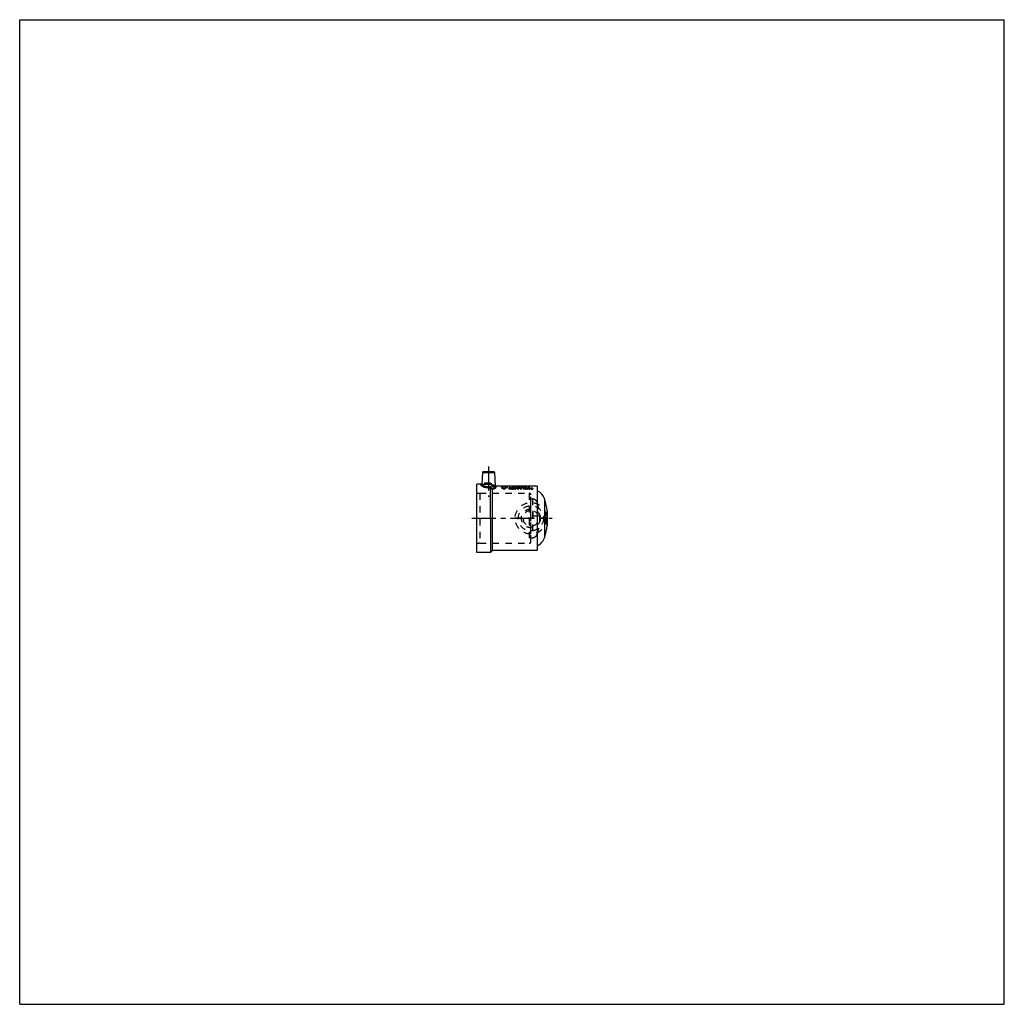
# Model space of a CAD drawing. Header units: millimetres. Extents: x 0 to 1000, y 0 to 1000.
import ezdxf

# ---------------------------------------------------------------- set-up
doc = ezdxf.new("R2010")
doc.units = ezdxf.units.MM
doc.header["$LTSCALE"] = 65.185185
doc.linetypes.add('CENTER', pattern=[0.6, 0.375, -0.075, 0.075, -0.075])
doc.linetypes.add('HIDDEN', pattern=[0.2, 0.1, -0.1])
doc.layers.get('0').update_dxf_attribs({"linetype": 'CONTINUOUS'})
for name, color, linetype in [('ACHSEN_S', 7, 'CONTINUOUS'), ('FASEN', 7, 'CONTINUOUS'), ('KOERPER', 7, 'CONTINUOUS'), ('KONST.EL_MIT_GEO', 7, 'CONTINUOUS'), ('KURVEN', 7, 'CONTINUOUS')]:
    doc.layers.add(name, color=color, linetype=linetype)

msp = doc.modelspace()

# ---------------------------------------------------------------- linework, layer by layer
at = {"color": 7, "linetype": 'Continuous'}
for p, q in [((0, 0), (0, 1000)), ((0, 1000), (1000, 1000)), ((1000, 0), (1000, 1000)), ((0, 0), (1000, 0))]:
    msp.add_line(p, q, dxfattribs=at)
at = {"layer": 'ACHSEN_S', "color": 40, "linetype": 'CENTER'}
msp.add_line((459.2, 493.6), (540.8, 493.6), dxfattribs=at)
at = {"layer": 'FASEN', "color": 7, "linetype": 'Continuous'}
for p, q in [((464.3, 528.3), (464.2, 528.2)), ((464.2, 458.9), (464.2, 528.2)), ((464.3, 458.8), (464.3, 528.3)), ((525.6, 526.3), (525.6, 460.8)), ((525.7, 526.2), (525.6, 526.3)), ((525.7, 526.2), (525.7, 460.9)), ((525.7, 460.9), (525.6, 460.8)), ((464.3, 458.8), (464.2, 458.9))]:
    msp.add_line(p, q, dxfattribs=at)
at = {"layer": 'KOERPER', "color": 40, "linetype": 'CENTER'}
msp.add_line((476.2, 546.2), (476.2, 515.5), dxfattribs=at)
at = {"layer": 'KOERPER', "color": 7, "linetype": 'Continuous'}
for p, q in [((469.5, 528.3), (464.3, 528.3)), ((525.6, 526.3), (483, 526.3)), ((533.2, 474.3), (533.2, 512.8)), ((478.2, 493.6), (478.2, 458.8)), ((480.2, 460.8), (480.2, 493.6)), ((480.2, 460.8), (478.2, 458.8)), ((525.6, 460.8), (480.2, 460.8)), ((478.2, 458.8), (464.3, 458.8))]:
    msp.add_line(p, q, dxfattribs=at)
at = {"layer": 'KOERPER', "color": 8, "linetype": 'HIDDEN'}
for p, q in [((478.2, 528.3), (469.5, 528.3)), ((480.2, 526.3), (478.2, 528.3)), ((483, 526.3), (480.2, 526.3)), ((525.7, 521.6), (525.7, 465.6))]:
    msp.add_line(p, q, dxfattribs=at)
at = {"layer": 'KOERPER', "color": 7, "linetype": 'Continuous'}
for centre, radius, start, end in [((519, 508.2), 15, 18.0856, 63.3757), ((474.3, 493.6), 62, 6.948, 18.0856), ((474.3, 493.6), 62, 341.9144, 353.052), ((519, 479), 15, 296.6243, 341.9144)]:
    msp.add_arc(centre, radius, start, end, dxfattribs=at)
at = {"layer": 'KONST.EL_MIT_GEO', "color": 7, "linetype": 'Continuous'}
for p, q in [((470.1, 540.2), (469.5, 528.3)), ((470.1, 540.2), (482.2, 540.2)), ((471.1, 541.2), (481.2, 541.2)), ((482.2, 540.2), (483, 526.2)), ((478.2, 493.6), (478.2, 524.7)), ((480.2, 493.6), (480.2, 522.9)), ((535.8, 501.1), (535.8, 486.1))]:
    msp.add_line(p, q, dxfattribs=at)
at = {"layer": 'KONST.EL_MIT_GEO', "color": 8, "linetype": 'HIDDEN'}
for p, q in [((469.4, 528), (469.3, 527.9)), ((469.3, 527.9), (469.4, 528)), ((469.3, 527.9), (469.3, 527.9)), ((469.5, 528.1), (469.4, 528)), ((469.4, 528), (469.4, 528)), ((469.4, 528), (469.5, 528)), ((469.4, 528), (469.4, 528)), ((469.4, 528), (469.4, 528)), ((469.5, 528.3), (469.5, 528.2)), ((469.5, 528.2), (469.5, 528.1)), ((469.5, 528), (469.6, 528)), ((469.6, 528), (469.7, 528.1)), ((469.7, 528.1), (469.9, 528.1)), ((469.9, 528.1), (470.1, 528.1)), ((470.1, 528.1), (470.3, 528.2)), ((470.3, 528.2), (470.5, 528.2)), ((470.5, 528.2), (470.8, 528.2)), ((470.8, 528.2), (471.1, 528.2)), ((471.4, 528.2), (471.7, 528.3)), ((471.7, 528.3), (472.1, 528.3)), ((472.1, 528.3), (472.4, 528.3)), ((472.4, 528.3), (472.8, 528.3)), ((472.8, 528.3), (473.2, 528.3)), ((473.2, 528.3), (474.1, 528.3)), ((474, 528.3), (475.4, 528.3)), ((475.4, 528.3), (477.3, 528.3)), ((477.3, 528.3), (478.2, 528.3)), ((478.2, 528.3), (478.2, 528.3)), ((478.2, 528.3), (478.2, 528.3)), ((478.2, 528.3), (478.2, 528.3)), ((478.2, 528.3), (479, 527.5)), ((478.2, 528.3), (478.2, 528.3)), ((479, 527.5), (479.5, 527)), ((479.5, 527), (480, 526.5)), ((480, 526.5), (480.1, 526.4)), ((480.1, 526.3), (480.1, 526.4)), ((480.1, 526.3), (480.1, 526.4)), ((480.2, 526.3), (480.2, 526.3)), ((480.2, 526.3), (480.3, 526.3)), ((480.3, 526.3), (480.6, 526.3)), ((480.6, 526.3), (481, 526.3)), ((480.9, 526.3), (481.3, 526.2)), ((481.2, 526.2), (481.5, 526.2)), ((481.5, 526.2), (481.8, 526.2)), ((481.8, 526.2), (482, 526.2)), ((482, 526.2), (482.2, 526.1)), ((482.2, 526.1), (482.4, 526.1)), ((482.4, 526.1), (482.6, 526.1)), ((482.6, 526.1), (482.7, 526)), ((482.7, 526), (482.9, 526)), ((482.9, 526), (483, 526)), ((483, 526.2), (483, 526.2)), ((483, 526.1), (483, 526.2)), ((483, 526.1), (483, 526.1)), ((483, 526), (483, 526.1)), ((483.1, 526), (483, 526)), ((483.1, 525.9), (483.1, 526)), ((483.1, 525.9), (483.1, 525.9)), ((489.2, 524.9), (489.2, 524.6)), ((489.2, 524.6), (489.2, 524.9)), ((489.4, 524.7), (489.4, 525)), ((491, 525), (489.4, 525)), ((491, 524.7), (489.4, 524.7)), ((490, 524.6), (490, 524.8)), ((491, 524.8), (490, 524.8)), ((491, 524.6), (490, 524.6)), ((491, 524.6), (491, 525)), ((491.3, 524.6), (491.3, 524.9)), ((491.8, 523.3), (491.8, 523.6)), ((492, 523.5), (492, 523.8)), ((492.3, 524.9), (492.3, 524.6)), ((492.3, 523.3), (492.3, 523.6)), ((492.6, 524.6), (492.6, 525)), ((495.3, 525), (492.6, 525)), ((495.3, 524.8), (492.6, 524.8)), ((495.3, 524.7), (492.6, 524.7)), ((495.3, 524.6), (492.6, 524.6)), ((493.3, 524.2), (493.3, 524.5)), ((493.7, 524.1), (493.7, 524.3)), ((493.8, 524.1), (493.8, 524.4)), ((495.3, 524.6), (495.3, 525)), ((495.5, 524.6), (495.5, 524.9)), ((497.1, 523.4), (497.1, 524.9)), ((497.6, 523.3), (497.6, 523.5)), ((499.1, 523.5), (497.6, 523.5)), ((499.1, 523.3), (497.6, 523.3)), ((498, 524.2), (498, 524.9)), ((498.9, 524.5), (498, 524.5)), ((498, 523.6), (498, 524.2)), ((498.9, 524.2), (498, 524.2)), ((498.9, 524.2), (498, 524.2)), ((498.9, 523.9), (498, 523.9)), ((499.1, 523.9), (498, 523.9)), ((499.1, 523.6), (498, 523.6)), ((498.9, 524.2), (498.9, 524.5)), ((498.9, 523.9), (498.9, 524.2)), ((499.1, 523.6), (499.1, 523.9)), ((499.1, 523.3), (499.1, 523.5)), ((499.4, 524), (499.4, 524.3)), ((499.5, 523.4), (499.5, 523.7)), ((500, 523.4), (500, 524.9)), ((500.4, 523.3), (500.4, 523.5)), ((501.1, 523.5), (500.4, 523.5)), ((501.1, 523.3), (500.4, 523.3)), ((500.9, 524.2), (500.9, 524.9)), ((501.2, 524.5), (500.9, 524.5)), ((500.9, 523.6), (500.9, 524.2)), ((501.1, 524.2), (500.9, 524.2)), ((501.2, 524.2), (500.9, 524.2)), ((501.1, 523.9), (500.9, 523.9)), ((501.1, 523.9), (500.9, 523.9)), ((501.1, 523.6), (500.9, 523.6)), ((501.1, 523.6), (501.1, 524.2)), ((501.1, 523.3), (501.1, 523.5)), ((501.2, 524.2), (501.2, 524.5)), ((501.5, 523.8), (501.5, 524)), ((501.8, 524.6), (501.8, 524.9)), ((502, 524.1), (502, 524.4)), ((502.4, 523.8), (502.4, 524)), ((502.6, 524.5), (502.6, 524.8)), ((502.7, 524.6), (502.7, 524.9)), ((503.1, 523.4), (503.1, 524.9)), ((504, 523.4), (504, 524.9)), ((504.5, 524.9), (504.5, 524.6)), ((504.5, 524.5), (504.5, 524.8)), ((505.3, 524.6), (505.3, 524.9)), ((505.5, 524.5), (505.5, 524.8)), ((507.1, 524.8), (505.5, 524.8)), ((507.1, 524.5), (505.5, 524.5)), ((505.9, 524.2), (505.9, 524.5)), ((506.7, 524.5), (505.9, 524.5)), ((506.7, 524.2), (505.9, 524.2)), ((505.9, 523.4), (505.9, 523.6)), ((506.3, 523.9), (506.3, 524.2)), ((506.7, 524.2), (506.7, 524.5)), ((506.7, 523.4), (506.7, 523.6)), ((507.1, 524.5), (507.1, 524.8)), ((507.2, 524.6), (507.2, 524.9)), ((508.1, 524.6), (508.1, 524.9)), ((508.1, 524.5), (508.1, 524.8)), ((508.5, 523.4), (508.5, 524.9)), ((509, 524.7), (509, 525)), ((510.7, 525), (509, 525)), ((510.7, 524.7), (509, 524.7)), ((509.5, 523.4), (509.5, 524.7)), ((510.7, 524.7), (509.5, 524.7)), ((510.7, 524.4), (509.5, 524.4)), ((510.7, 524.7), (510.7, 525)), ((510.7, 524.4), (510.7, 524.7)), ((511.1, 524.6), (511.1, 524.9)), ((511.6, 523.4), (511.6, 524.9)), ((512, 524.7), (512, 525)), ((513.7, 525), (512, 525)), ((513.7, 524.7), (512, 524.7)), ((512, 523.3), (512, 523.5)), ((513.7, 523.5), (512, 523.5)), ((513.7, 523.3), (512, 523.3)), ((512.5, 524.2), (512.5, 524.7)), ((513.7, 524.7), (512.5, 524.7)), ((513.5, 524.5), (512.5, 524.5)), ((513.7, 524.4), (512.5, 524.4)), ((512.5, 523.6), (512.5, 524.2)), ((513.5, 524.2), (512.5, 524.2)), ((513.5, 524.2), (512.5, 524.2)), ((513.5, 523.9), (512.5, 523.9)), ((513.7, 523.9), (512.5, 523.9)), ((513.7, 523.6), (512.5, 523.6)), ((513.5, 524.2), (513.5, 524.5)), ((513.5, 523.9), (513.5, 524.2)), ((513.7, 524.7), (513.7, 525)), ((513.7, 524.4), (513.7, 524.7)), ((513.7, 523.6), (513.7, 523.9)), ((513.7, 523.3), (513.7, 523.5)), ((514, 524), (514, 524.3)), ((514.1, 524.6), (514.1, 524.9)), ((514.1, 523.4), (514.1, 523.7)), ((514.6, 523.4), (514.6, 524.9)), ((515, 523.3), (515, 523.5)), ((515.3, 523.5), (515, 523.5)), ((515.3, 523.3), (515, 523.3)), ((515.3, 523.3), (515.3, 523.5)), ((515.5, 523.9), (515.5, 524.9)), ((515.7, 523.3), (515.7, 523.6)), ((516.9, 524.7), (516.9, 524.9)), ((517.1, 523.4), (517.1, 524.5)), ((517.3, 524.7), (517.3, 525)), ((517.6, 525), (517.3, 525)), ((517.6, 524.7), (517.3, 524.7)), ((517.6, 524.7), (517.6, 525)), ((518, 523.4), (518, 524.9)), ((519.2, 523.7), (519.2, 523.9)), ((519.4, 523.7), (519.4, 523.9)), ((520, 523.4), (520, 524.1)), ((520.1, 524.1), (520, 524.1)), ((520.1, 523.9), (520, 523.9)), ((520.2, 523.7), (520, 523.7)), ((520.2, 523.4), (520, 523.4)), ((520.1, 523.5), (520.1, 524.1)), ((520.2, 524), (520.1, 524)), ((520.2, 523.9), (520.1, 523.9)), ((520.2, 523.8), (520.1, 523.8)), ((520.2, 523.7), (520.1, 523.7)), ((520.2, 523.6), (520.1, 523.6)), ((520.2, 523.5), (520.1, 523.5)), ((520.2, 524), (520.2, 524)), ((520.2, 523.7), (520.2, 524)), ((520.2, 523.4), (520.2, 523.9)), ((520.3, 523.9), (520.3, 524.1)), ((520.4, 524.1), (520.3, 524.1)), ((520.3, 523.7), (520.3, 524)), ((520.3, 523.5), (520.3, 523.9)), ((520.4, 523.9), (520.3, 523.9)), ((520.4, 523.5), (520.4, 524.1)), ((521, 523.7), (521, 523.9)), ((521.2, 523.7), (521.2, 523.9)), ((464.2, 467.9), (464.2, 519.3)), ((467.2, 519), (467.2, 468.2)), ((467.2, 519), (517.6, 519)), ((517.6, 519), (517.6, 468.2)), ((519.2, 469.8), (519.2, 517.4)), ((519.2, 513.3), (520.7, 513.3)), ((520.7, 513.3), (520.7, 473.8)), ((525.4, 510), (525.4, 477.2)), ((534.8, 494.6), (533.8, 494.6)), ((533.8, 492.5), (533.8, 494.6)), ((534.8, 492.5), (533.8, 492.5)), ((534.8, 492.5), (534.8, 494.6)), ((519.2, 473.8), (520.7, 473.8)), ((467.2, 468.2), (517.6, 468.2))]:
    msp.add_line(p, q, dxfattribs=at)
at = {"layer": 'KONST.EL_MIT_GEO', "color": 7, "linetype": 'Continuous'}
for points in [[(469.5, 528.3), (469.5, 528.3), (469.5, 528.2), (469.5, 528.1), (469.4, 528), (469.4, 528), (469.3, 527.9)], [(483.1, 525.9), (483.1, 525.9), (483.1, 525.9), (483.1, 526), (483, 526), (483, 526.1), (483, 526.1), (483, 526.2), (483, 526.2)]]:
    msp.add_lwpolyline(points, dxfattribs=at)
at = {"layer": 'KONST.EL_MIT_GEO', "color": 8, "linetype": 'HIDDEN'}
for points in [[(469.3, 527.9), (469.3, 527.9), (469.4, 528)], [(469.3, 527.9), (469.3, 527.9), (469.3, 527.9)], [(471.1, 528.2), (471.4, 528.2), (471.7, 528.3)], [(483, 526), (483, 526), (483.1, 525.9), (483.1, 525.9)], [(483, 526), (483.1, 525.9), (483.1, 525.9)]]:
    msp.add_lwpolyline(points, dxfattribs=at)
at = {"layer": 'KONST.EL_MIT_GEO', "color": 7, "linetype": 'Continuous'}
for centre, radius, start, end in [((471.1, 540.2), 1, 90, 177), ((481.2, 540.2), 1, 3, 90), ((482.2, 522.5), 3.59, 73.1893, 75.8925)]:
    msp.add_arc(centre, radius, start, end, dxfattribs=at)
at = {"layer": 'KONST.EL_MIT_GEO', "color": 8, "linetype": 'HIDDEN'}
for centre, radius, start, end in [((470.5, 523.4), 4.81, 101.3553, 103.5266), ((470, 528.3), 0.492, 174.9823, 177.0025), ((478.6, 528.8), 0.619, 229.2591, 230.0651), ((480.5, 526.7), 0.586, 194.9527, 199.6347), ((482.4, 526.2), 0.547, 2.9578, 10.971), ((482, 522), 4.12, 75.835, 76.0142), ((479.5, 501), 26, 61.2346, 66.318), ((479.6, 500.6), 26.1, 61.4556, 66.51), ((504.9, 500.4), 26.7, 115.7339, 118.7191), ((504.8, 500), 26.8, 115.53, 118.499), ((505.8, 500), 27.2, 116.3134, 119.7646), ((505.7, 499.6), 27.3, 116.1062, 119.5394), ((509.6, 513.5), 13.8, 124.433, 127.4981), ((509.6, 513.2), 13.8, 124.1896, 127.2456), ((510.9, 513.1), 14.3, 125.3603, 128.3424), ((510.8, 512.8), 14.3, 125.1139, 128.0879), ((497.9, 514.6), 12.7, 53.0739, 53.9899), ((497.9, 514.3), 12.7, 53.3245, 54.238), ((496.6, 513.1), 14.7, 48.9459, 50.9138), ((496.7, 512.8), 14.6, 49.2046, 51.1693), ((515.9, 513.1), 14.7, 129.0862, 131.0541), ((515.8, 512.8), 14.6, 128.8307, 130.7954), ((514.7, 514.6), 12.7, 126.0101, 126.9261), ((514.6, 514.3), 12.7, 125.762, 126.6755), ((525.9, 507.3), 19.8, 117.0028, 121.6359), ((525.9, 506.9), 19.9, 116.7917, 121.4019), ((527.7, 505.9), 21.4, 119.7838, 124.2006), ((527.7, 505.6), 21.4, 119.5588, 123.9571), ((532.1, 517.3), 13.7, 150.069, 150.6199), ((532.1, 517), 13.7, 149.8453, 150.6689), ((520.2, 525.4), 1.8, 269.9793, 272.3842), ((532.5, 517.2), 13.9, 150.0723, 150.9364), ((520.2, 523.6), 0.336, 74.1808, 77.8781), ((532.3, 517), 13.7, 149.8459, 150.714), ((520.2, 525.4), 1.76, 272.3872, 273.0963), ((520.2, 525.3), 1.67, 273.0658, 277.5177), ((467.2, 534), 15, 258.5217, 270), ((517.6, 517.4), 1.6, 0, 90), ((520.7, 508.3), 5, 19.134, 90), ((478.2, 493.6), 50, 340.866, 19.134), ((553.6, 491.9), 20, 152.6721, 172.1499), ((553.6, 495.3), 20, 187.8501, 207.3279), ((520.7, 478.8), 5, 270, 340.866), ((467.2, 453.2), 15, 90, 101.4783), ((517.6, 469.8), 1.6, 270, 360)]:
    msp.add_arc(centre, radius, start, end, dxfattribs=at)
for points, knots in [([(468.5, 527.4), (468.5, 527.7), (469.2, 528), (469.8, 528.1), (470.3, 528.2), (470.9, 528.2), (471.8, 528.3), (473.1, 528.3), (474.8, 528.3), (476.5, 528.3), (477.6, 528.3), (478.2, 528.3)], [0, 0, 0, 0, 0.10379, 0.14928, 0.20278, 0.26376, 0.33149, 0.48364, 0.65142, 0.8264, 1, 1, 1, 1]), ([(478.3, 529.3), (477.8, 529.3), (476.7, 529.3), (475.2, 529.3), (473.7, 529.3), (472.3, 529.2), (471.3, 529.2), (470.7, 529.1), (470.3, 529), (469.9, 528.8), (469.7, 528.7), (469.5, 528.5), (469.5, 528.4), (469.5, 528.3)], [0, 0, 0, 0, 0.16988, 0.34319, 0.51016, 0.66141, 0.78872, 0.84145, 0.88629, 0.92328, 0.95313, 0.97761, 1, 1, 1, 1]), ([(478.3, 525.7), (477.2, 525.5), (475.6, 525.4), (473.5, 525.7), (472.2, 526.2), (471.1, 526.7), (470.3, 527.2), (469.9, 527.5), (469.6, 527.9), (469.5, 528.1), (469.5, 528.3)], [0, 0, 0, 0, 0.33359, 0.49545, 0.64239, 0.76906, 0.87177, 0.91336, 0.94827, 1, 1, 1, 1]), ([(478.2, 528.3), (477.3, 528.3), (475.7, 528.3), (473.4, 528.3), (471.6, 528.3), (470.4, 528.2), (469.8, 528.1), (469.6, 528.1)], [0, 0, 0, 0, 0.28532, 0.56524, 0.81185, 0.91456, 1, 1, 1, 1]), ([(478.2, 528.3), (478.1, 528.4), (478.1, 528.5), (478.1, 528.7), (478.2, 529), (478.2, 529.2), (478.3, 529.3)], [0, 0, 0, 0, 0.13729, 0.36296, 0.65969, 1, 1, 1, 1]), ([(478.2, 528.3), (478.1, 528.3), (478.1, 528.4), (478.1, 528.4), (478.1, 528.5)], [0, 0, 0, 0, 0.19976, 1, 1, 1, 1]), ([(478.2, 528.3), (478.3, 528.2), (479, 527.5), (479.6, 526.8), (480.1, 526.3)], [0, 0, 0, 0, 0.25621, 1, 1, 1, 1]), ([(478.2, 528.3), (478.2, 528.3), (478.2, 528.3), (478.2, 528.3), (478.2, 528.3)], [0, 0, 0, 0, 0.28435, 1, 1, 1, 1]), ([(478.2, 528.3), (478.2, 528.3), (478.2, 528.3), (478.2, 528.3), (478.2, 528.3)], [0, 0, 0, 0, 0.40735, 1, 1, 1, 1]), ([(480.1, 526.3), (479.9, 526.5), (479.3, 527.2), (478.6, 527.8), (478.2, 528.3)], [0, 0, 0, 0, 0.24293, 1, 1, 1, 1]), ([(480.1, 523.1), (480, 523.2), (479.3, 523.7), (478.6, 524.3), (478.2, 524.8)], [0, 0, 0, 0, 0.24025, 1, 1, 1, 1]), ([(478.3, 529.3), (478.4, 529.1), (479, 528.4), (479.6, 527.7), (480, 527.2)], [0, 0, 0, 0, 0.25502, 1, 1, 1, 1]), ([(480, 523.8), (479.9, 524), (479.3, 524.6), (478.7, 525.2), (478.3, 525.7)], [0, 0, 0, 0, 0.24214, 1, 1, 1, 1]), ([(480.1, 526.4), (480, 526.5), (479.9, 526.8), (480, 527.1), (480, 527.2)], [0, 0, 0, 0, 0.42105, 1, 1, 1, 1]), ([(480, 526.6), (480, 526.7), (479.9, 526.9), (480, 527.1), (480, 527.2)], [0, 0, 0, 0, 0.45661, 1, 1, 1, 1]), ([(483, 526.2), (483, 526.3), (482.9, 526.5), (482.7, 526.7), (482.5, 526.8), (482, 527), (481.2, 527.2), (480.4, 527.2), (480, 527.2)], [0, 0, 0, 0, 0.06793, 0.14122, 0.22966, 0.33884, 0.62589, 1, 1, 1, 1]), ([(480, 526.4), (480, 526.4), (480, 526.5), (480, 526.5), (480, 526.5)], [0, 0, 0, 0, 0.73665, 1, 1, 1, 1]), ([(480.1, 526.3), (480.1, 526.3), (480.1, 526.3), (480.2, 526.3), (480.2, 526.3)], [0, 0, 0, 0, 0.72183, 1, 1, 1, 1]), ([(480.2, 526.3), (480.7, 526.3), (481.4, 526.2), (482.3, 526.1), (482.8, 526.1), (483.1, 526), (483.2, 526)], [0, 0, 0, 0, 0.51165, 0.72641, 0.90958, 1, 1, 1, 1]), ([(483, 526), (482.6, 526.1), (481.7, 526.2), (480.7, 526.3), (480.2, 526.3)], [0, 0, 0, 0, 0.4329, 1, 1, 1, 1]), ([(489.4, 525), (489.4, 525), (489.3, 525), (489.2, 525), (489.2, 524.9), (489.2, 524.9)], [0, 0, 0, 0, 0.64958, 0.86798, 1, 1, 1, 1]), ([(489.2, 524.9), (489.2, 524.9), (489.2, 524.9), (489.2, 524.9), (489.2, 524.9)], [0, 0, 0, 0, 0.18443, 1, 1, 1, 1]), ([(489.2, 524.9), (489.4, 524.8), (490.3, 524.4), (491.2, 523.9), (491.8, 523.6)], [0, 0, 0, 0, 0.24556, 1, 1, 1, 1]), ([(489.4, 524.7), (489.4, 524.7), (489.3, 524.7), (489.2, 524.7), (489.2, 524.7), (489.2, 524.6)], [0, 0, 0, 0, 0.65034, 0.86867, 1, 1, 1, 1]), ([(489.2, 524.6), (489.2, 524.6), (489.2, 524.6), (489.2, 524.6), (489.2, 524.6)], [0, 0, 0, 0, 0.18364, 1, 1, 1, 1]), ([(489.2, 524.6), (489.4, 524.5), (490.3, 524.1), (491.2, 523.7), (491.8, 523.3)], [0, 0, 0, 0, 0.24563, 1, 1, 1, 1]), ([(491.3, 524.9), (491.3, 524.9), (491.3, 525), (491.2, 525), (491.1, 525), (491, 525)], [0, 0, 0, 0, 0.13015, 0.34681, 1, 1, 1, 1]), ([(491, 524.8), (491.1, 524.8), (491.2, 524.8), (491.3, 524.9), (491.3, 524.9), (491.3, 524.9)], [0, 0, 0, 0, 0.64998, 0.86896, 1, 1, 1, 1]), ([(491.3, 524.6), (491.3, 524.7), (491.3, 524.7), (491.2, 524.7), (491.1, 524.7), (491, 524.7)], [0, 0, 0, 0, 0.12947, 0.34605, 1, 1, 1, 1]), ([(491, 524.6), (491.1, 524.6), (491.2, 524.6), (491.3, 524.6), (491.3, 524.6), (491.3, 524.6)], [0, 0, 0, 0, 0.65074, 0.86964, 1, 1, 1, 1]), ([(491.8, 523.6), (491.9, 523.5), (492, 523.5), (492.2, 523.5), (492.3, 523.6)], [0, 0, 0, 0, 0.4999, 1, 1, 1, 1]), ([(491.8, 523.3), (491.9, 523.3), (492, 523.2), (492.2, 523.3), (492.3, 523.3)], [0, 0, 0, 0, 0.4999, 1, 1, 1, 1]), ([(492.6, 525), (492.5, 525), (492.5, 525), (492.4, 525), (492.3, 524.9), (492.3, 524.9)], [0, 0, 0, 0, 0.65181, 0.86965, 1, 1, 1, 1]), ([(492.3, 524.9), (492.3, 524.9), (492.4, 524.9), (492.5, 524.8), (492.5, 524.8), (492.6, 524.8)], [0, 0, 0, 0, 0.13095, 0.35097, 1, 1, 1, 1]), ([(492.6, 524.7), (492.5, 524.7), (492.5, 524.7), (492.4, 524.7), (492.3, 524.7), (492.3, 524.6)], [0, 0, 0, 0, 0.65257, 0.87033, 1, 1, 1, 1]), ([(492.3, 524.6), (492.3, 524.6), (492.4, 524.6), (492.5, 524.6), (492.5, 524.6), (492.6, 524.6)], [0, 0, 0, 0, 0.13027, 0.3502, 1, 1, 1, 1]), ([(493.8, 524.4), (493.8, 524.4), (493.7, 524.5), (493.6, 524.5), (493.4, 524.5), (493.3, 524.5), (493.3, 524.5)], [0, 0, 0, 0, 0.14713, 0.41134, 0.73198, 1, 1, 1, 1]), ([(493.8, 524.1), (493.8, 524.1), (493.7, 524.2), (493.6, 524.2), (493.4, 524.2), (493.3, 524.2), (493.3, 524.2)], [0, 0, 0, 0, 0.14654, 0.41087, 0.73185, 1, 1, 1, 1]), ([(493.7, 524.3), (493.7, 524.3), (493.7, 524.4), (493.8, 524.4), (493.8, 524.4)], [0, 0, 0, 0, 0.33239, 1, 1, 1, 1]), ([(493.7, 524.1), (493.7, 524.1), (493.7, 524.1), (493.8, 524.1), (493.8, 524.1)], [0, 0, 0, 0, 0.33328, 1, 1, 1, 1]), ([(495.5, 524.9), (495.5, 524.9), (495.5, 525), (495.4, 525), (495.3, 525), (495.3, 525)], [0, 0, 0, 0, 0.13015, 0.34681, 1, 1, 1, 1]), ([(495.3, 524.8), (495.3, 524.8), (495.4, 524.8), (495.5, 524.9), (495.5, 524.9), (495.5, 524.9)], [0, 0, 0, 0, 0.64998, 0.86896, 1, 1, 1, 1]), ([(495.5, 524.6), (495.5, 524.7), (495.5, 524.7), (495.4, 524.7), (495.3, 524.7), (495.3, 524.7)], [0, 0, 0, 0, 0.12947, 0.34605, 1, 1, 1, 1]), ([(495.3, 524.6), (495.3, 524.6), (495.4, 524.6), (495.5, 524.6), (495.5, 524.6), (495.5, 524.6)], [0, 0, 0, 0, 0.65074, 0.86964, 1, 1, 1, 1]), ([(498, 524.9), (498, 524.9), (498, 524.9), (497.8, 525), (497.6, 525), (497.3, 525), (497.2, 524.9), (497.1, 524.9), (497.1, 524.9)], [0, 0, 0, 0, 0.0662, 0.17587, 0.49901, 0.82344, 0.93408, 1, 1, 1, 1]), ([(498, 524.6), (498, 524.6), (498, 524.7), (497.8, 524.7), (497.6, 524.7), (497.3, 524.7), (497.2, 524.7), (497.1, 524.6), (497.1, 524.6)], [0, 0, 0, 0, 0.06585, 0.17549, 0.49901, 0.82382, 0.93442, 1, 1, 1, 1]), ([(497.1, 523.7), (497.1, 523.7), (497.2, 523.6), (497.4, 523.5), (497.5, 523.5), (497.6, 523.5)], [0, 0, 0, 0, 0.36734, 0.66417, 1, 1, 1, 1]), ([(497.1, 523.4), (497.1, 523.4), (497.2, 523.3), (497.4, 523.3), (497.5, 523.3), (497.6, 523.3)], [0, 0, 0, 0, 0.36635, 0.66354, 1, 1, 1, 1]), ([(499.4, 524.3), (499.4, 524.4), (499.2, 524.5), (499.1, 524.5), (499, 524.5), (498.9, 524.5)], [0, 0, 0, 0, 0.3519, 0.65524, 1, 1, 1, 1]), ([(498.9, 524.2), (499, 524.2), (499.1, 524.2), (499.2, 524.2), (499.4, 524.3), (499.4, 524.3)], [0, 0, 0, 0, 0.34423, 0.64539, 1, 1, 1, 1]), ([(499.4, 524), (499.4, 524.1), (499.2, 524.2), (499.1, 524.2), (499, 524.2), (498.9, 524.2)], [0, 0, 0, 0, 0.35105, 0.65471, 1, 1, 1, 1]), ([(498.9, 523.9), (499, 523.9), (499.1, 523.9), (499.2, 523.9), (499.3, 524), (499.4, 524), (499.4, 524)], [0, 0, 0, 0, 0.34003, 0.63737, 0.857, 1, 1, 1, 1]), ([(499.5, 523.7), (499.5, 523.8), (499.4, 523.9), (499.2, 523.9), (499.1, 523.9), (499.1, 523.9)], [0, 0, 0, 0, 0.36415, 0.66293, 1, 1, 1, 1]), ([(499.1, 523.5), (499.1, 523.5), (499.2, 523.5), (499.4, 523.6), (499.5, 523.7), (499.5, 523.7)], [0, 0, 0, 0, 0.33636, 0.63301, 1, 1, 1, 1]), ([(499.5, 523.4), (499.5, 523.5), (499.4, 523.6), (499.2, 523.6), (499.1, 523.6), (499.1, 523.6)], [0, 0, 0, 0, 0.36318, 0.66233, 1, 1, 1, 1]), ([(499.1, 523.3), (499.1, 523.3), (499.2, 523.3), (499.4, 523.3), (499.5, 523.4), (499.5, 523.4)], [0, 0, 0, 0, 0.33698, 0.634, 1, 1, 1, 1]), ([(500.9, 524.9), (500.9, 524.9), (500.8, 524.9), (500.7, 525), (500.4, 525), (500.2, 525), (500, 524.9), (500, 524.9), (500, 524.9)], [0, 0, 0, 0, 0.0662, 0.17587, 0.49901, 0.82344, 0.93408, 1, 1, 1, 1]), ([(500.9, 524.6), (500.9, 524.6), (500.8, 524.7), (500.7, 524.7), (500.4, 524.7), (500.2, 524.7), (500, 524.7), (500, 524.6), (500, 524.6)], [0, 0, 0, 0, 0.06585, 0.17549, 0.49901, 0.82382, 0.93442, 1, 1, 1, 1]), ([(500, 523.7), (500, 523.7), (500.1, 523.6), (500.3, 523.5), (500.4, 523.5), (500.4, 523.5)], [0, 0, 0, 0, 0.36734, 0.66417, 1, 1, 1, 1]), ([(500, 523.4), (500, 523.4), (500.1, 523.3), (500.3, 523.3), (500.4, 523.3), (500.4, 523.3)], [0, 0, 0, 0, 0.36635, 0.66354, 1, 1, 1, 1]), ([(501.1, 524.2), (501.2, 524.2), (501.3, 524.1), (501.4, 524.1), (501.5, 524.1), (501.5, 524)], [0, 0, 0, 0, 0.34124, 0.64163, 1, 1, 1, 1]), ([(501.1, 523.5), (501.3, 523.5), (501.6, 523.5), (501.9, 523.6), (502.1, 523.7), (502.3, 523.8), (502.4, 524), (502.4, 524)], [0, 0, 0, 0, 0.33524, 0.62879, 0.74998, 0.8512, 1, 1, 1, 1]), ([(501.5, 524), (501.5, 524), (501.4, 523.9), (501.3, 523.9), (501.2, 523.9), (501.1, 523.9)], [0, 0, 0, 0, 0.36045, 0.6566, 1, 1, 1, 1]), ([(501.1, 523.9), (501.2, 523.9), (501.3, 523.9), (501.4, 523.8), (501.5, 523.8), (501.5, 523.8)], [0, 0, 0, 0, 0.3418, 0.64255, 1, 1, 1, 1]), ([(501.1, 523.3), (501.3, 523.3), (501.6, 523.3), (501.9, 523.4), (502.1, 523.5), (502.3, 523.6), (502.4, 523.7), (502.4, 523.8)], [0, 0, 0, 0, 0.33585, 0.62975, 0.75094, 0.85201, 1, 1, 1, 1]), ([(501.5, 523.8), (501.5, 523.7), (501.4, 523.7), (501.3, 523.6), (501.2, 523.6), (501.1, 523.6)], [0, 0, 0, 0, 0.35952, 0.65601, 1, 1, 1, 1]), ([(502.7, 524.9), (502.7, 524.9), (502.6, 525), (502.4, 525), (502.2, 525), (502.1, 525), (501.9, 525), (501.8, 524.9), (501.8, 524.9)], [0, 0, 0, 0, 0.14831, 0.28058, 0.43654, 0.75911, 0.89638, 1, 1, 1, 1]), ([(502.7, 524.6), (502.7, 524.6), (502.6, 524.7), (502.4, 524.7), (502.2, 524.7), (502.1, 524.7), (501.9, 524.7), (501.8, 524.7), (501.8, 524.6)], [0, 0, 0, 0, 0.14784, 0.28015, 0.43624, 0.75911, 0.89644, 1, 1, 1, 1]), ([(502.4, 524), (502.4, 524.1), (502.3, 524.2), (502.2, 524.3), (502.1, 524.3), (502, 524.4)], [0, 0, 0, 0, 0.18889, 0.53489, 1, 1, 1, 1]), ([(502.4, 523.8), (502.4, 523.8), (502.3, 523.9), (502.2, 524), (502.1, 524), (502, 524.1)], [0, 0, 0, 0, 0.18806, 0.53381, 1, 1, 1, 1]), ([(502.6, 524.8), (502.6, 524.8), (502.6, 524.8), (502.7, 524.8), (502.7, 524.9)], [0, 0, 0, 0, 0.31472, 1, 1, 1, 1]), ([(502.6, 524.5), (502.6, 524.5), (502.6, 524.5), (502.7, 524.6), (502.7, 524.6)], [0, 0, 0, 0, 0.31549, 1, 1, 1, 1]), ([(504, 524.9), (504, 524.9), (504, 524.9), (503.8, 525), (503.6, 525), (503.3, 525), (503.1, 524.9), (503.1, 524.9), (503.1, 524.9)], [0, 0, 0, 0, 0.0662, 0.17587, 0.49901, 0.82344, 0.93408, 1, 1, 1, 1]), ([(504, 524.6), (504, 524.6), (504, 524.7), (503.8, 524.7), (503.6, 524.7), (503.3, 524.7), (503.1, 524.7), (503.1, 524.6), (503.1, 524.6)], [0, 0, 0, 0, 0.06585, 0.17549, 0.49901, 0.82382, 0.93442, 1, 1, 1, 1]), ([(503.1, 523.7), (503.1, 523.7), (503.2, 523.6), (503.4, 523.5), (503.6, 523.5), (503.7, 523.5), (503.9, 523.6), (504, 523.7), (504, 523.7)], [0, 0, 0, 0, 0.18396, 0.33134, 0.49986, 0.66818, 0.81573, 1, 1, 1, 1]), ([(503.1, 523.4), (503.1, 523.4), (503.2, 523.3), (503.4, 523.3), (503.6, 523.2), (503.7, 523.3), (503.9, 523.3), (504, 523.4), (504, 523.4)], [0, 0, 0, 0, 0.18347, 0.33103, 0.49986, 0.66849, 0.81622, 1, 1, 1, 1]), ([(505.3, 524.9), (505.3, 524.9), (505.2, 525), (505.1, 525), (504.9, 525), (504.7, 525), (504.6, 525), (504.5, 524.9), (504.5, 524.9)], [0, 0, 0, 0, 0.10262, 0.24073, 0.56696, 0.72303, 0.85188, 1, 1, 1, 1]), ([(504.5, 524.9), (504.5, 524.9), (504.5, 524.8), (504.5, 524.8), (504.5, 524.8)], [0, 0, 0, 0, 0.21245, 1, 1, 1, 1]), ([(504.5, 524.8), (504.6, 524.7), (505.1, 524.4), (505.5, 524), (505.9, 523.6)], [0, 0, 0, 0, 0.24109, 1, 1, 1, 1]), ([(505.3, 524.6), (505.3, 524.7), (505.2, 524.7), (505.1, 524.7), (504.9, 524.7), (504.7, 524.7), (504.6, 524.7), (504.5, 524.6), (504.5, 524.6)], [0, 0, 0, 0, 0.10254, 0.24072, 0.56726, 0.72345, 0.85234, 1, 1, 1, 1]), ([(504.5, 524.6), (504.5, 524.6), (504.5, 524.5), (504.5, 524.5), (504.5, 524.5)], [0, 0, 0, 0, 0.21188, 1, 1, 1, 1]), ([(504.5, 524.5), (504.6, 524.4), (505.1, 524.1), (505.5, 523.7), (505.9, 523.4)], [0, 0, 0, 0, 0.24119, 1, 1, 1, 1]), ([(505.9, 523.6), (505.9, 523.6), (506.1, 523.5), (506.3, 523.5), (506.5, 523.5), (506.6, 523.6), (506.7, 523.6)], [0, 0, 0, 0, 0.21387, 0.4996, 0.78544, 1, 1, 1, 1]), ([(505.9, 523.4), (505.9, 523.3), (506.1, 523.3), (506.3, 523.2), (506.5, 523.3), (506.6, 523.3), (506.7, 523.4)], [0, 0, 0, 0, 0.21367, 0.4996, 0.78565, 1, 1, 1, 1]), ([(508.1, 524.8), (507.9, 524.7), (507.5, 524.4), (507, 524), (506.7, 523.6)], [0, 0, 0, 0, 0.24109, 1, 1, 1, 1]), ([(508.1, 524.5), (507.9, 524.4), (507.5, 524.1), (507, 523.7), (506.7, 523.4)], [0, 0, 0, 0, 0.24119, 1, 1, 1, 1]), ([(508.1, 524.9), (508.1, 524.9), (508, 525), (507.9, 525), (507.7, 525), (507.5, 525), (507.3, 525), (507.3, 524.9), (507.2, 524.9)], [0, 0, 0, 0, 0.14911, 0.28196, 0.43889, 0.762, 0.89835, 1, 1, 1, 1]), ([(508.1, 524.6), (508.1, 524.6), (508, 524.7), (507.9, 524.7), (507.7, 524.7), (507.5, 524.7), (507.3, 524.7), (507.3, 524.7), (507.2, 524.6)], [0, 0, 0, 0, 0.14864, 0.28154, 0.4386, 0.76201, 0.89842, 1, 1, 1, 1]), ([(508.1, 524.8), (508.1, 524.8), (508.1, 524.8), (508.1, 524.8), (508.1, 524.9)], [0, 0, 0, 0, 0.31136, 1, 1, 1, 1]), ([(508.1, 524.5), (508.1, 524.5), (508.1, 524.5), (508.1, 524.6), (508.1, 524.6)], [0, 0, 0, 0, 0.31211, 1, 1, 1, 1]), ([(509, 525), (508.9, 525), (508.7, 525), (508.6, 524.9), (508.5, 524.9), (508.5, 524.9)], [0, 0, 0, 0, 0.64836, 0.86804, 1, 1, 1, 1]), ([(509, 524.7), (508.9, 524.7), (508.7, 524.7), (508.6, 524.7), (508.5, 524.6), (508.5, 524.6)], [0, 0, 0, 0, 0.64913, 0.86873, 1, 1, 1, 1]), ([(508.5, 523.7), (508.5, 523.7), (508.7, 523.6), (508.8, 523.5), (509, 523.5), (509.2, 523.5), (509.3, 523.6), (509.5, 523.7), (509.5, 523.7)], [0, 0, 0, 0, 0.18396, 0.33134, 0.49986, 0.66818, 0.81573, 1, 1, 1, 1]), ([(508.5, 523.4), (508.5, 523.4), (508.7, 523.3), (508.8, 523.3), (509, 523.2), (509.2, 523.3), (509.3, 523.3), (509.5, 523.4), (509.5, 523.4)], [0, 0, 0, 0, 0.18347, 0.33103, 0.49986, 0.66849, 0.81622, 1, 1, 1, 1]), ([(511.1, 524.9), (511.1, 524.9), (511.1, 524.9), (510.9, 525), (510.8, 525), (510.7, 525)], [0, 0, 0, 0, 0.13229, 0.34979, 1, 1, 1, 1]), ([(510.7, 524.7), (510.8, 524.7), (510.9, 524.7), (511.1, 524.8), (511.1, 524.8), (511.1, 524.9)], [0, 0, 0, 0, 0.64795, 0.86661, 1, 1, 1, 1]), ([(511.1, 524.6), (511.1, 524.6), (511.1, 524.7), (510.9, 524.7), (510.8, 524.7), (510.7, 524.7)], [0, 0, 0, 0, 0.13159, 0.34902, 1, 1, 1, 1]), ([(510.7, 524.4), (510.8, 524.4), (510.9, 524.4), (511.1, 524.5), (511.1, 524.6), (511.1, 524.6)], [0, 0, 0, 0, 0.64874, 0.86731, 1, 1, 1, 1]), ([(512, 525), (511.9, 525), (511.8, 525), (511.6, 524.9), (511.6, 524.9), (511.6, 524.9)], [0, 0, 0, 0, 0.64836, 0.86804, 1, 1, 1, 1]), ([(512, 524.7), (511.9, 524.7), (511.8, 524.7), (511.6, 524.7), (511.6, 524.6), (511.6, 524.6)], [0, 0, 0, 0, 0.64913, 0.86873, 1, 1, 1, 1]), ([(511.6, 523.7), (511.6, 523.7), (511.7, 523.6), (511.8, 523.5), (512, 523.5), (512, 523.5)], [0, 0, 0, 0, 0.36734, 0.66417, 1, 1, 1, 1]), ([(511.6, 523.4), (511.6, 523.4), (511.7, 523.3), (511.8, 523.3), (512, 523.3), (512, 523.3)], [0, 0, 0, 0, 0.36635, 0.66354, 1, 1, 1, 1]), ([(514, 524.3), (514, 524.4), (513.8, 524.5), (513.7, 524.5), (513.6, 524.5), (513.5, 524.5)], [0, 0, 0, 0, 0.3519, 0.65524, 1, 1, 1, 1]), ([(513.5, 524.2), (513.6, 524.2), (513.7, 524.2), (513.8, 524.2), (514, 524.3), (514, 524.3)], [0, 0, 0, 0, 0.34423, 0.64539, 1, 1, 1, 1]), ([(514, 524), (514, 524.1), (513.8, 524.2), (513.7, 524.2), (513.6, 524.2), (513.5, 524.2)], [0, 0, 0, 0, 0.35105, 0.65471, 1, 1, 1, 1]), ([(513.5, 523.9), (513.6, 523.9), (513.7, 523.9), (513.8, 523.9), (513.9, 524), (514, 524), (514, 524)], [0, 0, 0, 0, 0.34003, 0.63737, 0.857, 1, 1, 1, 1]), ([(514.1, 524.9), (514.1, 524.9), (514.1, 524.9), (513.9, 525), (513.8, 525), (513.7, 525)], [0, 0, 0, 0, 0.13229, 0.34979, 1, 1, 1, 1]), ([(513.7, 524.7), (513.8, 524.7), (513.9, 524.7), (514.1, 524.8), (514.1, 524.8), (514.1, 524.9)], [0, 0, 0, 0, 0.64795, 0.86661, 1, 1, 1, 1]), ([(514.1, 524.6), (514.1, 524.6), (514.1, 524.7), (513.9, 524.7), (513.8, 524.7), (513.7, 524.7)], [0, 0, 0, 0, 0.13159, 0.34902, 1, 1, 1, 1]), ([(513.7, 524.4), (513.8, 524.4), (513.9, 524.4), (514.1, 524.5), (514.1, 524.6), (514.1, 524.6)], [0, 0, 0, 0, 0.64874, 0.86731, 1, 1, 1, 1]), ([(514.1, 523.7), (514.1, 523.8), (514, 523.9), (513.8, 523.9), (513.7, 523.9), (513.7, 523.9)], [0, 0, 0, 0, 0.36415, 0.66293, 1, 1, 1, 1]), ([(513.7, 523.5), (513.7, 523.5), (513.8, 523.5), (514, 523.6), (514.1, 523.7), (514.1, 523.7)], [0, 0, 0, 0, 0.33636, 0.63301, 1, 1, 1, 1]), ([(514.1, 523.4), (514.1, 523.5), (514, 523.6), (513.8, 523.6), (513.7, 523.6), (513.7, 523.6)], [0, 0, 0, 0, 0.36318, 0.66233, 1, 1, 1, 1]), ([(513.7, 523.3), (513.7, 523.3), (513.8, 523.3), (514, 523.3), (514.1, 523.4), (514.1, 523.4)], [0, 0, 0, 0, 0.33698, 0.634, 1, 1, 1, 1]), ([(515.5, 524.9), (515.5, 524.9), (515.4, 524.9), (515.3, 525), (515, 525), (514.8, 525), (514.6, 524.9), (514.6, 524.9), (514.6, 524.9)], [0, 0, 0, 0, 0.0662, 0.17587, 0.49901, 0.82344, 0.93408, 1, 1, 1, 1]), ([(515.5, 524.6), (515.5, 524.6), (515.4, 524.7), (515.3, 524.7), (515, 524.7), (514.8, 524.7), (514.6, 524.7), (514.6, 524.6), (514.6, 524.6)], [0, 0, 0, 0, 0.06585, 0.17549, 0.49901, 0.82382, 0.93442, 1, 1, 1, 1]), ([(514.6, 523.7), (514.6, 523.7), (514.7, 523.6), (514.9, 523.5), (515, 523.5), (515, 523.5)], [0, 0, 0, 0, 0.36734, 0.66417, 1, 1, 1, 1]), ([(514.6, 523.4), (514.6, 523.4), (514.7, 523.3), (514.9, 523.3), (515, 523.3), (515, 523.3)], [0, 0, 0, 0, 0.36635, 0.66354, 1, 1, 1, 1]), ([(515.3, 523.5), (515.4, 523.5), (515.5, 523.5), (515.7, 523.6), (515.7, 523.6)], [0, 0, 0, 0, 0.55522, 1, 1, 1, 1]), ([(515.3, 523.3), (515.4, 523.3), (515.5, 523.3), (515.7, 523.3), (515.7, 523.3)], [0, 0, 0, 0, 0.55551, 1, 1, 1, 1]), ([(517.3, 525), (517.2, 525), (517.1, 525), (516.9, 525), (516.9, 524.9)], [0, 0, 0, 0, 0.55305, 1, 1, 1, 1]), ([(517.3, 524.7), (517.2, 524.7), (517.1, 524.7), (516.9, 524.7), (516.9, 524.7)], [0, 0, 0, 0, 0.55321, 1, 1, 1, 1]), ([(517.1, 523.7), (517.1, 523.7), (517.2, 523.6), (517.4, 523.5), (517.6, 523.5), (517.7, 523.5), (517.9, 523.6), (518, 523.7), (518, 523.7)], [0, 0, 0, 0, 0.18396, 0.33134, 0.49986, 0.66818, 0.81573, 1, 1, 1, 1]), ([(517.1, 523.4), (517.1, 523.4), (517.2, 523.3), (517.4, 523.3), (517.6, 523.2), (517.7, 523.3), (517.9, 523.3), (518, 523.4), (518, 523.4)], [0, 0, 0, 0, 0.18347, 0.33103, 0.49986, 0.66849, 0.81622, 1, 1, 1, 1]), ([(518, 524.9), (518, 524.9), (518, 524.9), (517.8, 525), (517.7, 525), (517.6, 525)], [0, 0, 0, 0, 0.13167, 0.35034, 1, 1, 1, 1]), ([(518, 524.6), (518, 524.6), (518, 524.7), (517.8, 524.7), (517.7, 524.7), (517.6, 524.7)], [0, 0, 0, 0, 0.13098, 0.34957, 1, 1, 1, 1]), ([(521.2, 523.9), (521.2, 524.1), (520.9, 524.2), (520.6, 524.3), (520.2, 524.3), (519.8, 524.3), (519.5, 524.2), (519.2, 524.1), (519.2, 523.9)], [0, 0, 0, 0, 0.17983, 0.32903, 0.50053, 0.67163, 0.82096, 1, 1, 1, 1]), ([(521.2, 523.7), (521.2, 523.8), (520.9, 523.9), (520.6, 524), (520.2, 524), (519.8, 524), (519.5, 523.9), (519.2, 523.8), (519.2, 523.7)], [0, 0, 0, 0, 0.17938, 0.32875, 0.50053, 0.67191, 0.82142, 1, 1, 1, 1]), ([(519.2, 523.9), (519.2, 523.9), (519.3, 523.8), (519.4, 523.7), (519.6, 523.6), (519.8, 523.5), (520.2, 523.5), (520.6, 523.5), (520.8, 523.6), (521, 523.7), (521.1, 523.8), (521.2, 523.9), (521.2, 523.9)], [0, 0, 0, 0, 0.07507, 0.12629, 0.18727, 0.3337, 0.50055, 0.66702, 0.81359, 0.87443, 0.92533, 1, 1, 1, 1]), ([(519.2, 523.7), (519.2, 523.6), (519.3, 523.5), (519.4, 523.4), (519.6, 523.3), (519.8, 523.3), (520.2, 523.2), (520.6, 523.3), (520.8, 523.3), (521, 523.4), (521.1, 523.5), (521.2, 523.6), (521.2, 523.7)], [0, 0, 0, 0, 0.07466, 0.12581, 0.18679, 0.33339, 0.50055, 0.66732, 0.81408, 0.87492, 0.92573, 1, 1, 1, 1]), ([(519.4, 523.9), (519.4, 524), (519.7, 524.2), (519.9, 524.2), (520.2, 524.2), (520.5, 524.2), (520.7, 524.2), (521, 524), (521, 523.9)], [0, 0, 0, 0, 0.17944, 0.32848, 0.49917, 0.6704, 0.81943, 1, 1, 1, 1]), ([(519.4, 523.7), (519.4, 523.8), (519.7, 523.9), (519.9, 523.9), (520.2, 524), (520.5, 523.9), (520.7, 523.9), (521, 523.8), (521, 523.7)], [0, 0, 0, 0, 0.17891, 0.32811, 0.49908, 0.67061, 0.81984, 1, 1, 1, 1]), ([(520.2, 523.6), (520.1, 523.6), (519.9, 523.6), (519.7, 523.7), (519.4, 523.8), (519.4, 523.9)], [0, 0, 0, 0, 0.33875, 0.63537, 1, 1, 1, 1]), ([(521, 523.7), (521, 523.6), (520.9, 523.5), (520.7, 523.4), (520.5, 523.4), (520.2, 523.3), (519.9, 523.4), (519.7, 523.4), (519.5, 523.5), (519.4, 523.6), (519.4, 523.7)], [0, 0, 0, 0, 0.07426, 0.18536, 0.33205, 0.49905, 0.6666, 0.8133, 0.92516, 1, 1, 1, 1]), ([(520.2, 523.9), (520.2, 523.9), (520.2, 523.9), (520.3, 523.9), (520.3, 523.9)], [0, 0, 0, 0, 0.33933, 1, 1, 1, 1]), ([(520.2, 523.7), (520.3, 523.7), (520.3, 523.7), (520.4, 523.8), (520.4, 523.8)], [0, 0, 0, 0, 0.63238, 1, 1, 1, 1]), ([(520.3, 523.8), (520.3, 523.8), (520.3, 523.8), (520.2, 523.8), (520.2, 523.8)], [0, 0, 0, 0, 0.1501, 1, 1, 1, 1]), ([(520.2, 523.6), (520.2, 523.6), (520.2, 523.6), (520.3, 523.6), (520.3, 523.6)], [0, 0, 0, 0, 0.33985, 1, 1, 1, 1]), ([(520.3, 523.5), (520.3, 523.5), (520.3, 523.5), (520.2, 523.5), (520.2, 523.5)], [0, 0, 0, 0, 0.14924, 1, 1, 1, 1]), ([(520.2, 523.4), (520.3, 523.4), (520.3, 523.4), (520.4, 523.5), (520.4, 523.5)], [0, 0, 0, 0, 0.63337, 1, 1, 1, 1]), ([(520.4, 523.6), (520.4, 523.6), (520.4, 523.6), (520.4, 523.7), (520.3, 523.7), (520.3, 523.7)], [0, 0, 0, 0, 0.16736, 0.51085, 1, 1, 1, 1]), ([(520.4, 523.9), (520.4, 523.9), (520.4, 523.9), (520.4, 523.9), (520.4, 523.9)], [0, 0, 0, 0, 0.49899, 1, 1, 1, 1]), ([(520.4, 523.9), (520.4, 523.9), (520.4, 523.9), (520.4, 523.9), (520.4, 523.9)], [0, 0, 0, 0, 0.48534, 1, 1, 1, 1]), ([(521, 523.9), (521, 523.9), (520.8, 523.7), (520.6, 523.7), (520.5, 523.6), (520.4, 523.6)], [0, 0, 0, 0, 0.36778, 0.65744, 1, 1, 1, 1])]:
    msp.add_open_spline(points, degree=3, knots=knots, dxfattribs=at)
at = {"layer": 'KONST.EL_MIT_GEO', "color": 7, "linetype": 'Continuous'}
for points, knots in [([(469.4, 528), (469.3, 528), (469, 527.9), (468.8, 527.8), (468.6, 527.6), (468.5, 527.5), (468.5, 527.4)], [0, 0, 0, 0, 0.34336, 0.61314, 0.82189, 1, 1, 1, 1]), ([(468.5, 527.4), (468.5, 527.2), (468.6, 527), (468.9, 526.7), (469.4, 526.3), (470.3, 525.8), (471.5, 525.3), (473, 524.9), (474.6, 524.7), (476.4, 524.6), (477.6, 524.7), (478.2, 524.7)], [0, 0, 0, 0, 0.04683, 0.08009, 0.1206, 0.22259, 0.34978, 0.49763, 0.66042, 0.83076, 1, 1, 1, 1]), ([(469.5, 528.3), (469.5, 528.1), (469.6, 527.9), (469.9, 527.5), (470.3, 527.2), (471.1, 526.7), (472.2, 526.2), (473.5, 525.7), (475.6, 525.4), (477.2, 525.5), (478.3, 525.7)], [0, 0, 0, 0, 0.05168, 0.08657, 0.12813, 0.2308, 0.35746, 0.50441, 0.66632, 1, 1, 1, 1]), ([(478.3, 525.7), (478.2, 525.5), (478.2, 525.3), (478.2, 525), (478.2, 524.8), (478.2, 524.8)], [0, 0, 0, 0, 0.57136, 0.81091, 1, 1, 1, 1]), ([(478.2, 524.8), (478.3, 524.6), (479, 524), (479.6, 523.5), (480.1, 523.1)], [0, 0, 0, 0, 0.25807, 1, 1, 1, 1]), ([(478.3, 525.7), (478.4, 525.5), (479, 524.9), (479.6, 524.3), (480, 523.8)], [0, 0, 0, 0, 0.25629, 1, 1, 1, 1]), ([(480, 523.8), (480.5, 524), (481.2, 524.4), (482, 524.9), (482.5, 525.4), (482.8, 525.7), (483, 526.1), (483, 526.2)], [0, 0, 0, 0, 0.35097, 0.63779, 0.75478, 0.85343, 1, 1, 1, 1]), ([(480.1, 523.1), (480.1, 523.2), (480, 523.4), (480, 523.7), (480, 523.8)], [0, 0, 0, 0, 0.46448, 1, 1, 1, 1]), ([(480.1, 523.1), (480.1, 523.1), (480.2, 523), (480.2, 522.9), (480.2, 522.9)], [0, 0, 0, 0, 0.30075, 1, 1, 1, 1]), ([(480.2, 522.9), (480.7, 523), (481.7, 523.4), (482.7, 523.9), (483.4, 524.4), (483.8, 524.8), (484, 525.1), (484, 525.3)], [0, 0, 0, 0, 0.36123, 0.65433, 0.77144, 0.86747, 1, 1, 1, 1]), ([(484, 525.3), (484, 525.4), (483.9, 525.5), (483.7, 525.7), (483.5, 525.9), (483.3, 525.9), (483.2, 526)], [0, 0, 0, 0, 0.19211, 0.40615, 0.67062, 1, 1, 1, 1])]:
    msp.add_open_spline(points, degree=3, knots=knots, dxfattribs=at)
msp.add_open_spline([(478.2, 524.8), (478.2, 524.8), (478.2, 524.8), (478.2, 524.7)], degree=3, dxfattribs=at)
at = {"layer": 'KONST.EL_MIT_GEO', "color": 8, "linetype": 'HIDDEN'}
for points in [[(480.1, 526.4), (480.1, 526.4), (480.1, 526.4), (480, 526.4)], [(520.4, 523.9), (520.4, 523.9), (520.4, 523.9), (520.3, 524)], [(520.4, 523.9), (520.4, 523.9), (520.4, 523.9), (520.4, 523.9)]]:
    msp.add_open_spline(points, degree=3, dxfattribs=at)
at = {"layer": 'KURVEN', "color": 8, "linetype": 'HIDDEN'}
for p, q in [((519.2, 477.6), (519.2, 509.6)), ((521.4, 495.8), (521.4, 501.3)), ((535.2, 493.6), (503.2, 493.6)), ((526.9, 495.8), (521.4, 495.8))]:
    msp.add_line(p, q, dxfattribs=at)
for radius in [16, 12.8, 9.6]:
    msp.add_circle((519.2, 493.6), radius, dxfattribs=at)
for start, end in [(90, 360), (15.962, 74.038)]:
    msp.add_arc((519.2, 493.6), 8, start, end, dxfattribs=at)

doc.saveas('drawing.dxf')
